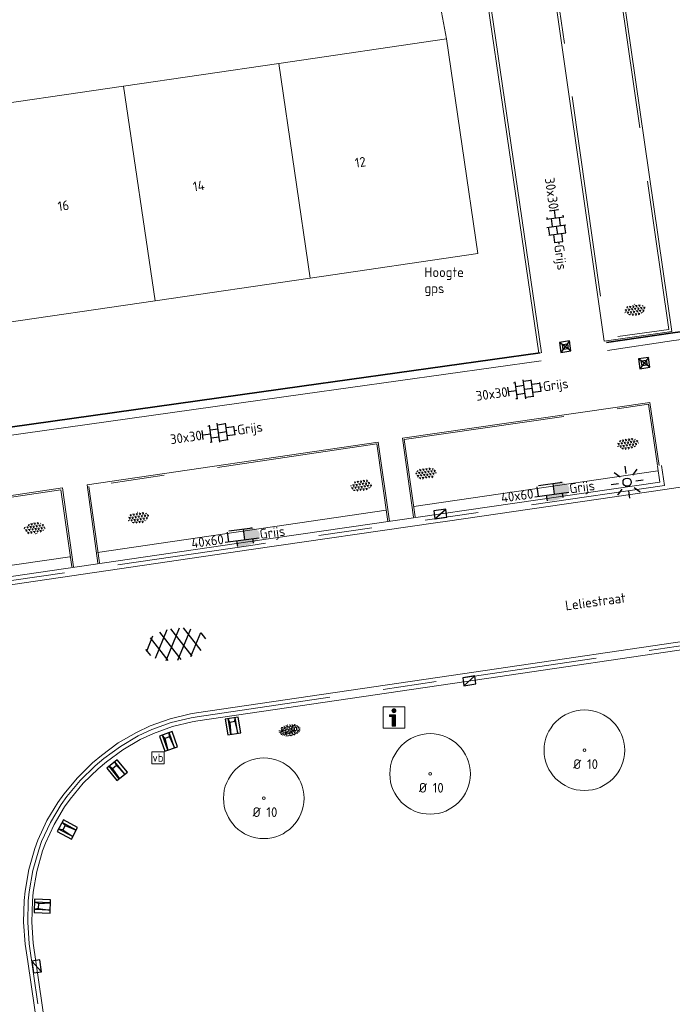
# Model space of a CAD drawing. Header units: metres. Extents: x 102746 to 103541, y 468531 to 469408.
# Tile 32 of 87: x 103218 to 103243, y 468789 to 468826. Entities that reach past the tile are written whole.
import ezdxf
from ezdxf.enums import TextEntityAlignment as Align

# ---------------------------------------------------------------- set-up
doc = ezdxf.new("R2010")
doc.units = ezdxf.units.M
for name, pattern in [('VH-GAZONBAND_100X200', [9.5, 7.5, -2]), ('VH-OPSLUITBAND_60X200', [12, 6, -2, 2, -2]), ('VH-TROTTOIRBAND_130-150', [15, 5, -2, 2, -2, 2, -2])]:
    doc.linetypes.add(name, pattern=pattern)
doc.layers.get('0').update_dxf_attribs({"lineweight": 25})
for name, color, linetype, lineweight in [('B-RO-GR-BOOM-G', 90, 'Continuous', 13), ('B-RO-GR-BOOM_BOOM_10 CM-S', 90, 'Continuous', 25), ('B-RO-GR-GRAS-S', 60, 'Continuous', 25), ('B-RO-GR-SIERPLANTSOEN-S', 90, 'Continuous', 25), ('B-RO-IE-MEUBILAIR_WEGMEUBILAIR-S', 7, 'Continuous', 25), ('B-RO-IE-MEUBILAIR_WEGMEUBILAIR_LICHTMAST-S', 7, 'Continuous', 25), ('B-RO-OG-BGT-G', 253, 'Continuous', 13), ('B-RO-RI-HWA_GOOT-G', 150, 'Continuous', 18), ('B-RO-RI-HWA_KOLK-S', 150, 'Continuous', 25), ('B-RO-VH-KANTOPSLUITING_ACHTERKANTBAND-G', 253, 'Continuous', 18), ('B-RO-VH-KANTOPSLUITING_GAZONBAND_100X200-G', 90, 'VH-GAZONBAND_100X200', 18), ('B-RO-VH-KANTOPSLUITING_OPSLUITBAND_60X200-G', 150, 'VH-OPSLUITBAND_60X200', 18), ('B-RO-VH-KANTOPSLUITING_TROTTOIRBAND_130 150-G', 84, 'VH-TROTTOIRBAND_130-150', 18), ('B-RO-VH-VERHARDING-G', 252, 'Continuous', 18), ('B-RO-VH-VERHARDING_ASFALT-S', 253, 'Continuous', 25), ('B-RO-VH-VERHARDING_TEGEL_BETON-S', 252, 'Continuous', 25), ('X-XX-AL-T18', 7, 'Continuous', 18)]:
    doc.layers.add(name, color=color, linetype=linetype, lineweight=lineweight)
doc.layers.add('R-RO-VH-VERHARDING_TEGEL_BETON_NOKKEN-G', color=7, linetype='Continuous', lineweight=35, true_color=0x30c200)
doc.styles.add('NLCS-ISO', font='txt')
doc.styles.add('NLCS-ISO-M200-T18', font='txt', dxfattribs={"height": 0.36})

# ---------------------------------------------------------------- blocks, each defined once
blk = doc.blocks.new('SIE-WEG_VERKEERSBORD-SO')
at = {"color": 0, "linetype": 'ByBlock', "lineweight": 18}
blk.add_lwpolyline([(-1.125, -1.125), (1.125, -1.125), (1.125, 1.125), (-1.125, 1.125)], close=True, dxfattribs=at)
at = {"color": 0, "linetype": 'ByBlock', "lineweight": 18, "style": 'NLCS-ISO'}
blk.add_text('vb', height=1.5, dxfattribs=at).set_placement((0, 0), align=Align.MIDDLE_CENTER)
blk = doc.blocks.new('SIE-WEG_VERKEERSBORD_INFORMATIE-SO')
at = {"linetype": 'ByBlock', "lineweight": 18}
h = blk.add_hatch(color=0, dxfattribs=at)
h.dxf.hatch_style = 1
h.paths.add_polyline_path([(0.31640625, 0.4893749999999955), (-0.8226562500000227, 0.4893749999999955), (-0.8226562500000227, 0.1940624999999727), (-0.31640625, 0.1940624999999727), (-0.31640625, -1.620000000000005), (0.31640625, -1.620000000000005)])
h = blk.add_hatch(color=0, dxfattribs=at)
h.dxf.hatch_style = 1
edge = h.paths.add_edge_path()
edge.add_arc((0, 1.246607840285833), 0.3733921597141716, 0, 360)
at = {"color": 0, "linetype": 'ByBlock', "lineweight": 18}
for points in [[(-2, -2), (2, -2), (2, 2), (-2, 2)], [(0.31640625, 0.4893749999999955), (-0.8226562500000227, 0.4893749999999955), (-0.8226562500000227, 0.1940624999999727), (-0.31640625, 0.1940624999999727), (-0.31640625, -1.620000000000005), (0.31640625, -1.620000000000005)]]:
    blk.add_lwpolyline(points, close=True, dxfattribs=at)
blk.add_circle((0, 1.246607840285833), 0.3733921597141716, dxfattribs=at)
blk = doc.blocks.new('SGR-BOOM 10')
at = {"layer": 'B-RO-GR-BOOM-G'}
for radius in [1.5, 0.05]:
    blk.add_circle((0.0006134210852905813, -0.0002409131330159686), radius, dxfattribs=at)
at = {"layer": 'X-XX-AL-T18', "insert": (-0.4167809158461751, -0.3367894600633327), "char_height": 0.36, "attachment_point": 1, "style": 'NLCS-ISO-M200-T18'}
blk.add_mtext_dynamic_manual_height_columns('%%C 10', width=1.833884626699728, gutter_width=1.8, heights=[0], dxfattribs=at)
blk = doc.blocks.new('SIE-WEG_PARKEERMAATREGEL_SCHAMPBLOK_650X500X400')
for p, q in [((-0.09626490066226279, 0.1489996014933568), (-0.1349999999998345, -0.3000003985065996)), ((-0.134956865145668, -0.2995003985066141), (-0.134956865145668, 0.2995003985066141)), ((-0.09626490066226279, 0.1489996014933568), (-0.134956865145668, 0.2995003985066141)), ((0.0930000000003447, 0.1489996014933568), (-0.09626490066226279, 0.1489996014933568)), ((0.0930000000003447, 0.1489996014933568), (0.1339999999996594, 0.2995003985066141)), ((0.0930000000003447, 0.1489996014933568), (0.1339999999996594, -0.2990003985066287)), ((0.1339999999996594, -0.2990003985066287), (0.1339999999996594, 0.2995003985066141))]:
    blk.add_line(p, q)
at = {"flags": 128}
blk.add_lwpolyline([(0.2470005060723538, -0.2995003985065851), (0.2470005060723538, 0.2995003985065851), (-0.2467879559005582, 0.2995003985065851), (-0.2470005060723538, -0.2995003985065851)], close=True, dxfattribs=at)
blk = doc.blocks.new('B-SIE-WEG_LICHTMAST_SPOT-SO')
for p, q in [((-2.121320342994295, 2.121320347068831), (-1.148881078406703, 1.148881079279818)), ((-8.731149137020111e-10, 1.624763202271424), (-2.91038304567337e-10, 3.000000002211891)), ((1.148881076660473, 1.148881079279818), (2.121320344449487, 2.121320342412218)), ((-3.000000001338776, 4.656612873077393e-09), (-1.624763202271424, 2.328306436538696e-09)), ((-2.121320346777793, -2.121320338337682), (-1.148881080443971, -1.148881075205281)), ((-3.783497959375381e-09, -2.999999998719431), (-2.91038304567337e-09, -1.624763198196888)), ((1.148881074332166, -1.148881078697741), (2.12132034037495, -2.121320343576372)), ((1.624763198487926, -1.746229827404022e-09), (2.99999999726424, -1.164153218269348e-09))]:
    blk.add_line(p, q)
blk.add_circle((0, 0), 0.7698654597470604)
at = {"style": 'NLCS-ISO'}
blk.add_attdef('TYPE', text='', height=1.8, dxfattribs=at).set_placement((-2.91038304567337e-10, 3.000000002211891), align=Align.BOTTOM_CENTER)
blk = doc.blocks.new('B-SRI-KOLK_TROTTOIR-SO')
blk.add_line((-1.124999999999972, 0), (1.124999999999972, 1.499999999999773))
at = {"flags": 128}
blk.add_lwpolyline([(-1.124999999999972, 0), (1.124999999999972, 0), (1.124999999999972, 1.499999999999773), (-1.124999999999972, 1.499999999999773)], close=True, dxfattribs=at)
blk = doc.blocks.new('SVH-ASFALT-SO')
at = {"ltscale": 0.1}
for p, q in [((-1.90966580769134, 0.6923617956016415), (0.9476199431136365, 5.64132588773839)), ((0, 0), (3.267551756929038, 5.659565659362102)), ((4.867727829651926, 0.1220502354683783), (1.647185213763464, 5.700193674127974)), ((6.701218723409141, 0.946350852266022), (4.043291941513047, 5.550015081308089)), ((-3.363759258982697, 2.173798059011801), (-1.827884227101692, 4.834011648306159)), ((0.3610377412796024, -0.07213355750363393), (-2.305319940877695, 4.546133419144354)), ((2.754090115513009, -0.2170218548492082), (-0.4687746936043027, 5.365143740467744)), ((2.175571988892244, -0.2317987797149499), (5.321577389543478, 5.217242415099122)), ((4.656575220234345, 0.06542487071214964), (7.070171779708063, 4.245896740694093)), ((7.827971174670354, 2.994758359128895), (7.146137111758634, 4.175729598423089)), ((-2.71961448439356, 1.263712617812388), (-3.454265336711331, 2.536165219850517))]:
    blk.add_line(p, q, dxfattribs=at)
at = {"style": 'NLCS-ISO'}
blk.add_attdef('KLEUR', text='', height=1.8, dxfattribs=at).set_placement((9.485913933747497, 2.74105960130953), align=Align.MIDDLE_LEFT)
at = {"style": 'NLCS-ISO', "flags": 1}
blk.add_attdef('FUNCTIE', text='', height=1.8, dxfattribs=at).set_placement((0.1159930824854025, -3.584775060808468), align=Align.MIDDLE_CENTER)
blk = doc.blocks.new('SVH-TEGEL_300X300_DUN_HALFST_KL-SO')
for p, q in [((-3.08021532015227, 0.7500000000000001), (-2.999999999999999, 0.7500000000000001)), ((-2.999999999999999, -0.8349495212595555), (-2.999999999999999, 0.834949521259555)), ((-2.999999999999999, 0), (-1.499999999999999, 0)), ((-1.83708385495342, 1.5), (-1.499999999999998, 1.5)), ((-1.499999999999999, -1.600165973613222), (-1.499999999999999, 1.600165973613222)), ((-1.499999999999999, 0.7500000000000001), (1.110223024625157e-15, 0.7500000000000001)), ((1.110223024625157e-15, -1.78372119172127), (1.110223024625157e-15, 1.78372119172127)), ((2.220446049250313e-15, 1.5), (1.500000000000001, 1.5)), ((0, 0), (1.500000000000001, 0)), ((1.500000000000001, -1.600165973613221), (1.500000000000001, 1.600165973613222)), ((1.500000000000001, 0.7500000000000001), (3, 0.7500000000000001)), ((3, -0.8349495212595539), (3, 0.8349495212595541)), ((3, 0), (3.39489953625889, 0)), ((-3.08021532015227, -0.7500000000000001), (-3, -0.7500000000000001)), ((-1.837083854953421, -1.5), (-1.499999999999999, -1.5)), ((-1.5, -0.7500000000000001), (0, -0.7500000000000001)), ((1.110223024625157e-15, -1.5), (1.500000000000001, -1.5)), ((1.499999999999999, -0.7500000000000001), (3, -0.7500000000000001))]:
    blk.add_line(p, q)
at = {"style": 'NLCS-ISO'}
blk.add_attdef('FORMAAT', text='', height=1.8, dxfattribs=at).set_placement((-3.18021532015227, -2.887924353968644e-16), align=Align.MIDDLE_RIGHT)
blk.add_attdef('KLEUR', text='', height=1.8, dxfattribs=at).set_placement((3.49489953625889, -6.891423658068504e-16), align=Align.MIDDLE_LEFT)
at = {"style": 'NLCS-ISO', "flags": 1}
blk.add_attdef('FUNCTIE', text='', height=1.8, dxfattribs=at).set_placement((0.1159930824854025, -3.584775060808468), align=Align.MIDDLE_CENTER)
blk = doc.blocks.new('SVH-TEGEL_400X600_DIK_LINT_KL-SO')
h = blk.add_hatch(color=254)
h.dxf.hatch_style = 1
edge = h.paths.add_edge_path()
edge.add_ellipse((0, 0), major_axis=(3.39489953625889, -8.897975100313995e-16), ratio=0.5332665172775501, start_angle=339.3336797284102, end_angle=408.7475591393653)
edge.add_line((2.238521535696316, 1.361069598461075), (0.4494869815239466, 1.361069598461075))
edge.add_line((0.4494869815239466, 1.361069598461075), (0.4494869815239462, -0.6389304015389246))
edge.add_line((0.4494869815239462, -0.6389304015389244), (3.17644335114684, -0.6389304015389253))
edge = h.paths.add_edge_path()
edge.add_line((1.949486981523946, -0.6389304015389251), (0.4494869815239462, -0.6389304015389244))
edge.add_line((0.4494869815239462, -0.6389304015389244), (-1.050513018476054, -0.6389304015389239))
edge.add_line((-1.050513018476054, -0.6389304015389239), (-1.050513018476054, -1.721531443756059))
edge.add_ellipse((0, 0), major_axis=(3.39489953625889, -8.897975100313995e-16), ratio=0.5332665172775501, start_angle=251.9745977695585, end_angle=305.0464236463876)
edge.add_line((1.949486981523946, -1.482139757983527), (1.949486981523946, -0.6389304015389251))
edge = h.paths.add_edge_path()
edge.add_ellipse((0, 0), major_axis=(3.39489953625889, -8.897975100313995e-16), ratio=0.5332665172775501, start_angle=305.0464236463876, end_angle=339.3336797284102)
edge.add_line((3.17644335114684, -0.6389304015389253), (1.949486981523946, -0.638930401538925))
edge.add_line((1.949486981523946, -0.638930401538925), (1.949486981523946, -1.482139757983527))
for p, q in [((-2.550513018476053, 1.163228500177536), (-2.550513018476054, -0.638930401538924)), ((-2.236815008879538, 1.361069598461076), (2.238521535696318, 1.361069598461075)), ((0.4494869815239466, 1.361069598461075), (0.4494869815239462, -0.6389304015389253)), ((1.949486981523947, 1.482139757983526), (1.949486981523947, 1.361069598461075)), ((-3.17644335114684, -0.6389304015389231), (3.17644335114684, -0.6389304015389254)), ((-1.050513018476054, -0.6389304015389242), (-1.050513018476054, -1.721531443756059)), ((1.949486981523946, -0.6389304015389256), (1.949486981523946, -1.482139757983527))]:
    blk.add_line(p, q)
at = {"style": 'NLCS-ISO'}
blk.add_attdef('FORMAAT', text='', height=1.8, dxfattribs=at).set_placement((-3.39489953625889, 1.111505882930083e-15), align=Align.MIDDLE_RIGHT)
blk.add_attdef('KLEUR', text='', height=1.8, dxfattribs=at).set_placement((3.39489953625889, -8.897975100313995e-16), align=Align.MIDDLE_LEFT)
at = {"style": 'NLCS-ISO', "flags": 1}
blk.add_attdef('FUNCTIE', text='', height=1.8, dxfattribs=at).set_placement((0.1159930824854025, -3.584775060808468), align=Align.MIDDLE_CENTER)
blk = doc.blocks.new('SGR-SIERPLANTSOEN-SO')
at = {"ltscale": 0.1}
h = blk.add_hatch(dxfattribs=at)
h.set_pattern_fill('GR-SIERPLANTSOEN', color=256, scale=0.1, style=0, pattern_type=2)
h.set_pattern_definition([(30, (-2.066961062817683, -1.090504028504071), (0.2886752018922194, 0.4999998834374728), [0.2, -0.8]), (90, (-1.980358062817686, -1.140504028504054), (-0.288675, 0.5), [0.2, -0.8]), (150, (-1.893755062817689, -1.090504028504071), (-0.5773502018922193, 1.165625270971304e-07), [0.2, -0.8])])
edge = h.paths.add_edge_path()
edge.add_ellipse((0, 0), major_axis=(1.980358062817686, 0), ratio=0.5254120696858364, start_angle=0, end_angle=360, ccw=False)
at = {"ltscale": 0.1, "style": 'NLCS-ISO'}
blk.add_attdef('TYPE', text='', height=0.5, dxfattribs=at).set_placement((3.470943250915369, -0.01606055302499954), align=Align.MIDDLE_CENTER)
blk = doc.blocks.new('SGR-GRAS_01-SO')
at = {"ltscale": 0.1}
for p, q in [((-1.963883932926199, -0.07009183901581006), (-1.976907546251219, 0.003768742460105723)), ((-1.929988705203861, 0.1884380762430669), (-1.925125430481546, 0.244025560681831)), ((-1.893339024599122, 0.2367171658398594), (-1.921057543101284, 0.2527204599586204)), ((-1.667776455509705, 0.02335000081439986), (-1.595332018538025, 0.04276142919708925)), ((-1.595790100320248, 0.240727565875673), (-1.64882310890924, 0.2937605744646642)), ((-1.530182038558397, 0.3157235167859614), (-1.59513394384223, 0.3532235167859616)), ((-1.448094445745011, 0.6444293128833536), (-1.520538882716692, 0.6638407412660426)), ((-1.516706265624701, 0.1869036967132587), (-1.441706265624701, 0.1869036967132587)), ((-1.468505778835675, 0.5757413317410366), (-1.481529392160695, 0.6496019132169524)), ((-1.358436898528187, 0.2062951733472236), (-1.430881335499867, 0.2257066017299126)), ((-1.426759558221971, 0.4761588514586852), (-1.354315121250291, 0.4955702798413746)), ((-1.420534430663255, 0.1307330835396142), (-1.355582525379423, 0.1682330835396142)), ((-1.36865807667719, 0.009476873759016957), (-1.38168169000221, 0.08333745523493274)), ((-1.375079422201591, 0.1056770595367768), (-1.3220464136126, 0.1587100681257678)), ((-1.334450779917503, 0.1112397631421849), (-1.327914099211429, 0.1859543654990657)), ((-1.301832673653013, 0.7612362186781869), (-1.32375157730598, 0.7738911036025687)), ((-1.2843362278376, 0.6840517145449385), (-1.277799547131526, 0.7587663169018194)), ((-1.1670250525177, 0.394729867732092), (-1.231976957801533, 0.4322298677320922)), ((-1.171526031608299, 0.2407275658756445), (-1.22455904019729, 0.2937605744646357)), ((-1.153848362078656, 0.6473139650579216), (-1.206881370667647, 0.7003469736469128)), ((-1.112369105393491, 0.1721709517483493), (-1.039924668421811, 0.1915823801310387)), ((-1.032217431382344, 0.02822351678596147), (-1.097169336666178, 0.06572351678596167)), ((-0.9386756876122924, 0.8402425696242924), (-1.003627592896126, 0.8777425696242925)), ((-0.9684930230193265, 0.5122634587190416), (-0.9154600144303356, 0.5652964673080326)), ((-0.8926870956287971, 0.4956083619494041), (-0.9651315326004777, 0.5150197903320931)), ((-0.9417062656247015, 0.1869036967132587), (-0.8667062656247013, 0.1869036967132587)), ((-0.9225698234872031, 0.4182330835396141), (-0.8576179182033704, 0.4557330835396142)), ((-0.8917062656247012, 0.8119036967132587), (-0.8167062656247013, 0.8119036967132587)), ((-0.8732799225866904, 0.6553100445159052), (-0.8863035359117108, 0.7291706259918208)), ((-0.8030295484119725, 0.05747422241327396), (-0.8754739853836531, 0.07688565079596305)), ((-0.8713522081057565, 0.6249798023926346), (-0.7989077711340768, 0.644391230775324)), ((-0.8038680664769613, 0.4737362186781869), (-0.8688199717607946, 0.5112362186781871)), ((-0.7472619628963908, 0.2407275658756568), (-0.800294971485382, 0.293760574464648)), ((-0.7734322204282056, 0.0890455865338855), (-0.786455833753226, 0.1629061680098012)), ((-0.7295842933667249, 0.6473139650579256), (-0.7826173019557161, 0.7003469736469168)), ((-0.738912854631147, 0.03404145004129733), (-0.7323761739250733, 0.1087560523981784)), ((-0.6690604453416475, 0.107229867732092), (-0.734012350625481, 0.1447298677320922)), ((-0.6887983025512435, 0.606853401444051), (-0.6822616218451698, 0.6815680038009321)), ((-0.5755187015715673, 0.9192489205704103), (-0.6404706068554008, 0.9567489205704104)), ((-0.5619066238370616, 0.9188498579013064), (-0.5088736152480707, 0.9718828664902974)), ((-0.5569617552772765, 0.3209919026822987), (-0.4845173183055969, 0.3404033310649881)), ((-0.4407110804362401, 0.5527425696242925), (-0.5056629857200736, 0.5902425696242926)), ((-0.4269372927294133, 0.7849215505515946), (-0.4993817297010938, 0.8043329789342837)), ((-0.4246052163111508, 0.7057330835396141), (-0.3596533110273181, 0.743233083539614)), ((-0.3372797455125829, 0.3467874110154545), (-0.4097241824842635, 0.3661988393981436)), ((-0.3229978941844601, 0.2407275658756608), (-0.3760309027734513, 0.293760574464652)), ((-0.305903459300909, 0.186236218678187), (-0.3708553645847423, 0.2237362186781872)), ((-0.3667062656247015, 0.1869036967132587), (-0.2917062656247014, 0.1869036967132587)), ((-0.305320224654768, 0.6473139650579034), (-0.3583532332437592, 0.7003469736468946)), ((-0.3167062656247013, 0.8119036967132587), (-0.2417062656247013, 0.8119036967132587)), ((-0.3159448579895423, 0.773800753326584), (-0.2435004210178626, 0.7932121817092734)), ((-0.278054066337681, 0.7348787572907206), (-0.2910776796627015, 0.8087393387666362)), ((-0.2123617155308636, 0.998255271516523), (-0.2688534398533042, 1.03087078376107)), ((-0.2425713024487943, 0.01700400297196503), (-0.1701268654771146, 0.03641543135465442)), ((-0.1782063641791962, 0.1686142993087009), (-0.1912299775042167, 0.2424748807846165)), ((-0.1433749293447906, -0.04315686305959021), (-0.1368382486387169, 0.03155773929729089)), ((-0.07755409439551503, 0.6317489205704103), (-0.1425059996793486, 0.6692489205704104)), ((-0.09326037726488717, 0.5296550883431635), (-0.08672369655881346, 0.6043696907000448)), ((-0.08460954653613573, 0.1587100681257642), (-0.03157653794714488, 0.2117430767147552)), ((-0.06880394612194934, 0.1894672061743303), (-0.003852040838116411, 0.2269672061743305)), ((0.05725352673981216, 0.2652425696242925), (-0.007698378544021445, 0.3027425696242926)), ((-0.001554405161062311, 0.4698128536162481), (0.07089003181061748, 0.4892242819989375)), ((0.1012661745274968, 0.2407275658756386), (0.04823316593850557, 0.2937605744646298)), ((0.128470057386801, 0.6361005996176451), (0.05602562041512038, 0.6555120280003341)), ((0.1189438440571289, 0.6473139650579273), (0.06591083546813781, 0.7003469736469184)), ((0.07335939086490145, 0.9932330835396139), (0.1383112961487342, 1.030733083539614)), ((0.2181276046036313, 0.1979664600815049), (0.1456831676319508, 0.217377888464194)), ((0.2082937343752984, 0.1869036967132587), (0.2832937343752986, 0.1869036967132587)), ((0.2856028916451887, 0.7107552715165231), (0.2206509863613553, 0.7482552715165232)), ((0.2394624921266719, 0.9226217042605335), (0.3119069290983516, 0.9420331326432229)), ((0.2582937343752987, 0.8119036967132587), (0.3332937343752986, 0.8119036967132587)), ((0.3171717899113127, 0.8144474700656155), (0.3041481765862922, 0.888308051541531)), ((0.3128360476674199, 0.1658249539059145), (0.3852804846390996, 0.1852363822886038)), ((0.3219768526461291, 0.565296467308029), (0.37500986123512, 0.61832947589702)), ((0.4204105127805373, 0.3442489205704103), (0.3554586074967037, 0.3817489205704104)), ((0.4170194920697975, 0.2481830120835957), (0.403995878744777, 0.3220435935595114)), ((0.4291606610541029, 0.4769672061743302), (0.4941125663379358, 0.5144672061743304)), ((0.5255302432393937, 0.2407275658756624), (0.4724972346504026, 0.2937605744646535)), ((0.5432079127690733, 0.6473139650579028), (0.4901749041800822, 0.700346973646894)), ((0.5552181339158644, -0.02225743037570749), (0.4902662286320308, 0.01524256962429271)), ((0.5022775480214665, 0.4524567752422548), (0.5088142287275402, 0.5271713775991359)), ((0.5942198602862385, 0.9254137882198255), (0.521775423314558, 0.9448252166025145)), ((0.5538529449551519, 0.6186338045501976), (0.6262973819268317, 0.638045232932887)), ((0.6487598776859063, 0.7897616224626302), (0.5838079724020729, 0.8272616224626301)), ((0.6838774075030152, 0.4872796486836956), (0.6114329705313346, 0.5066910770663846)), ((0.7735349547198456, 0.04914550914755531), (0.701090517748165, 0.06855693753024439)), ((0.7835674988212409, 0.4232552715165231), (0.7186155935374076, 0.4607552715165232)), ((0.7832937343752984, 0.1869036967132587), (0.8582937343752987, 0.1869036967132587)), ((0.8332937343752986, 0.8119036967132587), (0.9082937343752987, 0.8119036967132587)), ((0.9183751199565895, 0.05674892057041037), (0.853423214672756, 0.09424892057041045)), ((0.8682433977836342, 0.3146459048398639), (0.9406878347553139, 0.3340573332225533)), ((0.9497943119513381, 0.240727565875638), (0.896761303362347, 0.2937605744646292)), ((0.9123976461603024, 0.8940161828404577), (0.9069385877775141, 0.9249760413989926)), ((0.9674719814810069, 0.6473139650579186), (0.9144389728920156, 0.7003469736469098)), ((0.9271252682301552, 0.7644672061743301), (0.992077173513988, 0.8019672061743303)), ((1.011916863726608, 0.8687679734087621), (0.946964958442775, 0.9062679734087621)), ((1.012245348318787, 0.3277517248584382), (0.9992217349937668, 0.4016123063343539)), ((1.149627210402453, 0.7765928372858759), (1.077182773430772, 0.796004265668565)), ((1.146724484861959, 0.5022616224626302), (1.081772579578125, 0.5397616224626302)), ((1.097815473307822, 0.3752584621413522), (1.104352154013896, 0.4499730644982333)), ((1.109260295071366, 0.767454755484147), (1.181704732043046, 0.7868661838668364)), ((1.239284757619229, 0.338458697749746), (1.166840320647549, 0.357870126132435)), ((1.18263385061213, 0.01065800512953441), (1.255078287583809, 0.0300694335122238)), ((1.205860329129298, 0.2117430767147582), (1.258893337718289, 0.2647760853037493)), ((1.281532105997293, 0.1357552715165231), (1.21658020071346, 0.1732552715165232)), ((1.282926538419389, 0.2482013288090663), (1.347878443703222, 0.2857013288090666)), ((1.374058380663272, 0.2407275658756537), (1.32102537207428, 0.2937605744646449)), ((1.391736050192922, 0.6473139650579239), (1.338703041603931, 0.7003469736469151)), ((1.358293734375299, 0.1869036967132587), (1.433293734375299, 0.1869036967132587)), ((1.423650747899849, 0.4634668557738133), (1.496095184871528, 0.4828782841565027)), ((1.509881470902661, 0.5812679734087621), (1.444929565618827, 0.6187679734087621)), ((1.644689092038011, 0.2147616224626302), (1.579737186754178, 0.2522616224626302)), ((1.607471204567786, 0.4073204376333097), (1.594447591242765, 0.4811810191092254)), ((1.693353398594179, 0.2980601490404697), (1.699890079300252, 0.3727747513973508)), ((1.794692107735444, 0.1896377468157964), (1.722247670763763, 0.2090491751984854)), ((1.738041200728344, 0.1594789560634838), (1.810485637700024, 0.1788903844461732)), ((1.798322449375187, 0.240727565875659), (1.745289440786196, 0.2937605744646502)), ((1.933293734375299, 0.1869036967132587), (1.948146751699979, 0.1869036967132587)), ((-1.918499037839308, -0.1567669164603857), (-1.853547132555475, -0.1192669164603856)), ((-1.824186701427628, -0.08301801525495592), (-1.896631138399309, -0.06360658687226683)), ((-1.758531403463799, -0.1297891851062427), (-1.823483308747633, -0.0922891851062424)), ((-1.781665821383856, -0.300909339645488), (-1.728632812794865, -0.247876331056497)), ((-1.623723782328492, -0.4962955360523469), (-1.688675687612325, -0.4587955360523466)), ((-1.631145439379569, -0.572445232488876), (-1.68417844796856, -0.5194122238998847)), ((-1.613467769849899, -0.1658588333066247), (-1.666500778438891, -0.1128258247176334)), ((-1.566706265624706, -0.4380963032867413), (-1.491706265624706, -0.4380963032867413)), ((-1.535305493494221, -0.6572178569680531), (-1.497745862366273, -0.6355327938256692)), ((-1.395374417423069, -0.05078283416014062), (-1.460326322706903, -0.01328283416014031)), ((-1.384565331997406, -0.4615721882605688), (-1.378028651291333, -0.3868575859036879)), ((-1.353386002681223, -0.2806378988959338), (-1.280941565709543, -0.2612264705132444)), ((-1.268779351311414, -0.2318389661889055), (-1.341223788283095, -0.2124275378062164)), ((-1.260566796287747, -0.4172891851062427), (-1.32551870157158, -0.3797891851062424)), ((-1.268810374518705, -0.5567875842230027), (-1.281833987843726, -0.4829270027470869)), ((-1.206881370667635, -0.5724452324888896), (-1.259914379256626, -0.5194122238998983)), ((-1.179121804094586, -0.6699731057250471), (-1.251566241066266, -0.650561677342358)), ((-1.189203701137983, -0.1658588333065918), (-1.242236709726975, -0.1128258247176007)), ((-1.125759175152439, -0.7837955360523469), (-1.190711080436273, -0.7462955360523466)), ((-1.064733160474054, -0.3855327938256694), (-0.9997812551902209, -0.3480327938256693)), ((-1.038995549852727, -0.5846257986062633), (-0.9665511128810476, -0.5652143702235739)), ((-0.991706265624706, -0.4380963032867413), (-0.9167062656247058, -0.4380963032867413)), ((-0.8974098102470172, -0.3382828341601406), (-0.9623617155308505, -0.3007828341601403)), ((-0.8977823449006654, -0.6544627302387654), (-0.8447493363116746, -0.6014297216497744)), ((-0.8361067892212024, -0.9432198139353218), (-0.8533279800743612, -0.9259986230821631)), ((-0.7826173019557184, -0.5724452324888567), (-0.8356503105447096, -0.5194122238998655)), ((-0.7626021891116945, -0.7047891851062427), (-0.8275540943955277, -0.6672891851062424)), ((-0.7649396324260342, -0.1658588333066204), (-0.8179726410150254, -0.1128258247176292)), ((-0.7979786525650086, -0.1318169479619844), (-0.7255342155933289, -0.112405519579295)), ((-0.7890274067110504, -0.5387705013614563), (-0.7824907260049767, -0.4640558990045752)), ((-0.7133720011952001, -0.3806599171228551), (-0.7858164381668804, -0.361248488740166)), ((-0.7246050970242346, -0.8886136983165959), (-0.6521606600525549, -0.8692022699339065)), ((-0.7089318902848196, -0.9017986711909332), (-0.6439799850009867, -0.864298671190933)), ((-0.6237144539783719, -0.8187940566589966), (-0.6961588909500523, -0.7993826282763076)), ((-0.6735845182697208, -0.4772188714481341), (-0.6866081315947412, -0.4033582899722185)), ((-0.534252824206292, -0.2592764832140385), (-0.5992047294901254, -0.2217764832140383)), ((-0.5823747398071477, -0.9944952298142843), (-0.5867604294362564, -0.9696227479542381)), ((-0.5667685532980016, -0.09803279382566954), (-0.5018166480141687, -0.0605327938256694)), ((-0.4911959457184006, -0.2478763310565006), (-0.4381629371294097, -0.1948433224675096)), ((-0.483588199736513, -0.4358048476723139), (-0.4111437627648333, -0.4163934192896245)), ((-0.3994452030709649, -0.6257828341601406), (-0.4643971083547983, -0.5882828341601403)), ((-0.3760309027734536, -0.9790316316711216), (-0.4290639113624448, -0.9259986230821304)), ((-0.416706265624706, -0.4380963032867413), (-0.3417062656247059, -0.4380963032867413)), ((-0.3583532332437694, -0.5724452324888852), (-0.4113862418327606, -0.519412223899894)), ((-0.3406755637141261, -0.1658588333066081), (-0.3937085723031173, -0.1128258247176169)), ((-0.2646375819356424, -0.9922891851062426), (-0.3295894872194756, -0.9547891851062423)), ((-0.2476221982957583, -0.09134672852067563), (-0.3200666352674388, -0.07193530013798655)), ((-0.1710958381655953, -0.180270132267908), (-0.2360477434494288, -0.1427701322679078)), ((-0.1579646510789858, -0.5294808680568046), (-0.2304090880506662, -0.5100694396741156)), ((-0.2109672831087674, -0.6142986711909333), (-0.1460153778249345, -0.5767986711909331)), ((-0.193489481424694, -0.6159688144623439), (-0.1869528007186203, -0.5412542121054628)), ((-0.1691977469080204, -0.7397927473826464), (-0.09675330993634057, -0.720381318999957)), ((-0.06830710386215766, -0.9676150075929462), (-0.1407515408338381, -0.9482035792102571)), ((-0.03628821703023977, -0.5467764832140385), (-0.1012401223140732, -0.5092764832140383)), ((-0.07835866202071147, -0.3976501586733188), (-0.09138227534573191, -0.3237895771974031)), ((-0.01389886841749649, -1.008016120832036), (0.03913414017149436, -0.9549831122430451)), ((0.04823316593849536, -0.9790316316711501), (-0.004799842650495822, -0.925998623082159)), ((0.02148904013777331, -0.9639146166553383), (0.008465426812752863, -0.8900540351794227)), ((0.0659108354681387, -0.5724452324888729), (0.01287782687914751, -0.5194122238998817)), ((0.08358850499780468, -0.1658588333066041), (0.0305554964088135, -0.1128258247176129)), ((0.09851940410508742, -0.9132828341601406), (0.03356749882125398, -0.8757828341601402)), ((0.07181915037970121, -0.2869838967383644), (0.1442635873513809, -0.2675724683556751)), ((0.1920611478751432, -0.101263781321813), (0.1271092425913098, -0.06376378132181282)), ((0.1582937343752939, -0.4380963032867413), (0.2332937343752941, -0.4380963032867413)), ((0.1721150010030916, -1.036566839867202), (0.217637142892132, -1.024369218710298)), ((0.307785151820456, -0.2401676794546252), (0.2353407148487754, -0.2207562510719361)), ((0.326868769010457, -0.467770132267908), (0.2619168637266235, -0.4302701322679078)), ((0.2869973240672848, -0.3267986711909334), (0.3519492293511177, -0.2892986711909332)), ((0.3974426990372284, -0.6783018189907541), (0.324998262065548, -0.6588903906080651)), ((0.3862096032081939, -0.590971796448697), (0.4586540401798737, -0.5715603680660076)), ((0.3926875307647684, -0.6014297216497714), (0.4457205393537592, -0.5483967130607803)), ((0.4616763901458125, -0.8342764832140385), (0.3967244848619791, -0.7967764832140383)), ((0.4020484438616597, -0.6931671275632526), (0.4085851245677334, -0.6184525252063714)), ((0.4724972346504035, -0.9790316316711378), (0.4194642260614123, -0.9259986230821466)), ((0.4901749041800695, -0.5724452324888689), (0.4371418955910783, -0.5194122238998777)), ((0.4521629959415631, -0.1203551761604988), (0.4586996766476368, -0.04564057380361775)), ((0.5078525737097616, -0.1658588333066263), (0.4548195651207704, -0.1128258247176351)), ((0.5168671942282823, -0.3180814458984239), (0.5038435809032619, -0.2442208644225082)), ((0.6167148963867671, -0.8843459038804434), (0.6036912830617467, -0.8104853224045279)), ((0.6900257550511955, -0.388763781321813), (0.6250738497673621, -0.3512637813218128)), ((0.6272265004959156, -0.138162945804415), (0.6996709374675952, -0.1187515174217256)), ((0.6427985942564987, -0.8430645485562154), (0.7077504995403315, -0.8055645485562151)), ((0.7006000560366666, -0.8949596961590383), (0.7730444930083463, -0.875548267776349)), ((0.7332937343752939, -0.4380963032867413), (0.8082937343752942, -0.4380963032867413)), ((0.8248333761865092, -0.755270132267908), (0.7598814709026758, -0.7177701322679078)), ((0.7849619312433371, -0.03929867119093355), (0.84991383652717, -0.001798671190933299)), ((0.8631925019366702, -0.3889886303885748), (0.7907480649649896, -0.3695772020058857)), ((0.7992739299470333, -0.1948433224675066), (0.852306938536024, -0.1418103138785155)), ((0.8560084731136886, -0.9382788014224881), (0.8437282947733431, -0.9259986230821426)), ((0.9144389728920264, -0.5724452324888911), (0.8614059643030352, -0.5194122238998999)), ((0.9321166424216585, -0.1658588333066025), (0.8790836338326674, -0.1128258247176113)), ((0.9528500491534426, -0.8271227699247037), (0.8804056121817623, -0.8077113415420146)), ((0.9416169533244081, -0.4421508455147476), (1.014061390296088, -0.4227394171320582)), ((1.053182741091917, -0.3097574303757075), (0.988230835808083, -0.2722574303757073)), ((0.9975863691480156, -0.7703654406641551), (1.004123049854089, -0.695650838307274)), ((1.047700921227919, -0.1975534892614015), (1.054237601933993, -0.1228388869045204)), ((1.112093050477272, -0.2385127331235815), (1.099069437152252, -0.1646521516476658)), ((1.187990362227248, -0.676263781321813), (1.123038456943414, -0.6387637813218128)), ((1.140763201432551, -0.5555645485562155), (1.205715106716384, -0.5180645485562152)), ((1.211940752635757, -0.804777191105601), (1.198917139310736, -0.7309166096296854)), ((1.256007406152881, -0.7461387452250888), (1.328451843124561, -0.7267273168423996)), ((1.32894230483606, -0.09967544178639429), (1.256497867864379, -0.0802640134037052)), ((1.338703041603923, -0.5724452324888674), (1.285670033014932, -0.5194122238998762)), ((1.356380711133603, -0.1658588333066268), (1.303347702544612, -0.1128258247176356)), ((1.308293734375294, -0.4380963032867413), (1.383293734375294, -0.4380963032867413)), ((1.418599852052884, -0.5378095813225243), (1.346155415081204, -0.5183981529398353)), ((1.416339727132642, -0.2307510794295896), (1.351387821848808, -0.1932510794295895)), ((1.551147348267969, -0.5972574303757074), (1.486195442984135, -0.5597574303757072)), ((1.497024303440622, -0.2933298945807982), (1.569468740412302, -0.2739184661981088)), ((1.638727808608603, -0.2680645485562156), (1.703679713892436, -0.2305645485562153)), ((1.643238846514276, -0.2747518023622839), (1.649775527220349, -0.2000372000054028)), ((1.684164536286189, -0.5473895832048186), (1.736190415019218, -0.4953637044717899)), ((1.70731890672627, -0.1589440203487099), (1.69429529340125, -0.08508343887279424)), ((1.71280390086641, -0.5222820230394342), (1.709934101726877, -0.5194122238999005)), ((1.779496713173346, -0.1517447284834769), (1.714544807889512, -0.1142447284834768)), ((1.780644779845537, -0.1658588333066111), (1.727611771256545, -0.1128258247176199)), ((1.884349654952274, -0.2484963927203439), (1.811905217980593, -0.2290849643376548))]:
    blk.add_line(p, q, dxfattribs=at)
at = {"ltscale": 0.1, "style": 'NLCS-ISO'}
blk.add_attdef('TYPE', text='', height=0.5, dxfattribs=at).set_placement((3.470943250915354, -0.01606055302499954), align=Align.MIDDLE_CENTER)
blk = doc.blocks.new('SIE-WEG_PAAL_KUNSTSTOF')
for p, q in [((-0.1875, 0.1875000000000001), (0.1875, -0.1875000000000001)), ((0.1875, 0.1875000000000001), (-0.1875, -0.1875000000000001))]:
    blk.add_line(p, q)
at = {"flags": 128}
for points in [[(-0.1875, -0.1875000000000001), (0.1875, -0.1875000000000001), (0.1875, 0.1875000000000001), (-0.1875, 0.1875000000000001)], [(-0.09374999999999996, 0.09375000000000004), (0.09421698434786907, 0.09375000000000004), (0.09421698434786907, -0.09421583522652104), (-0.09374999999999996, -0.09421583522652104)]]:
    blk.add_lwpolyline(points, close=True, dxfattribs=at)

msp = doc.modelspace()

# ---------------------------------------------------------------- linework, layer by layer
at = {"layer": 'B-RO-OG-BGT-G', "color": 252, "flags": 128}
msp.add_lwpolyline([(103190.712, 468828.923), (103192.166, 468818.845), (103198.198, 468819.728), (103197.84, 468822.17), (103203.976, 468823.069), (103204.334, 468820.627), (103210.162, 468821.481), (103215.995, 468822.335), (103222.125, 468823.233), (103227.905, 468824.079), (103234.142, 468824.993), (103232.736, 468832.553)], dxfattribs=at)
for points in [[(103234.142, 468824.993), (103227.905, 468824.079), (103229.076, 468816.085), (103235.313, 468816.999)], [(103227.905, 468824.079), (103222.125, 468823.233), (103223.296, 468815.239), (103229.076, 468816.085)], [(103215.995, 468822.335), (103217.166, 468814.341), (103223.296, 468815.239), (103222.125, 468823.233)]]:
    msp.add_lwpolyline(points, close=True, dxfattribs=at)
at = {"layer": 'B-RO-RI-HWA_GOOT-G', "flags": 128}
for points, elevation in [([(103153.6660913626, 468856.4985628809), (103161.40072846, 468803.6014636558), (103161.4686140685, 468803.2248772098), (103161.634134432, 468802.6705906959), (103162.3390552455, 468801.2100995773), (103162.9542203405, 468800.5228087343), (103163.444858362, 468800.0574703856), (103163.8283911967, 468799.7392748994), (103164.6228417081, 468799.1596016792), (103165.3122293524, 468798.732369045), (103166.1876680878, 468798.277444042), (103167.1226330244, 468797.8863661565), (103168.1700621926, 468797.7571118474), (103169.1692321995, 468797.7176788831), (103169.575058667, 468797.7248326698), (103170.590263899, 468797.8008068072), (103185.750108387, 468799.9894851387), (103189.7088567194, 468800.5629756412), (103212.5777454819, 468803.882827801), (103226.8791614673, 468805.9843375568), (103233.737727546, 468806.9754031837), (103234.183101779, 468807.039759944), (103242.2804624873, 468808.2098319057), (103243.9296795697, 468808.4643878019)], -3.90953792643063), ([(103220.9393123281, 468774.193832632), (103218.5587495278, 468790.638738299), (103218.4648380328, 468791.2874780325), (103218.4057154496, 468792.1003517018), (103218.4291473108, 468792.9151126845), (103218.4640824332, 468793.2618330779), (103218.6036600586, 468794.0648913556), (103218.8237318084, 468794.8495442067), (103218.9363565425, 468795.1639255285), (103219.2723818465, 468795.8859115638), (103219.6805484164, 468796.5670100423), (103219.8982694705, 468796.8745197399), (103220.4050988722, 468797.4857635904), (103220.9731992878, 468798.0413139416), (103221.3028516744, 468798.3158070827), (103221.9289807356, 468798.7772935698), (103222.604665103, 468799.1722286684), (103223.1194248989, 468799.4131158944), (103223.8555659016, 468799.6788592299), (103224.6123853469, 468799.8642409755), (103224.8389565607, 468799.9035763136), (103234.7449848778, 468801.3566986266), (103253.9794012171, 468804.1760135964)], -3.91962963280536)]:
    msp.add_lwpolyline(points, dxfattribs=dict(at, elevation=elevation))
at = {"layer": 'B-RO-VH-KANTOPSLUITING_ACHTERKANTBAND-G', "elevation": -3.90754124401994, "flags": 128}
msp.add_lwpolyline([(103235.503387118, 468845.350673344), (103237.9744862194, 468845.7434862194), (103242.537207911, 468814.091380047), (103240.0216816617, 468813.7393183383)], close=True, dxfattribs=at)
at = {"layer": 'B-RO-VH-KANTOPSLUITING_ACHTERKANTBAND-G', "linetype": 'Continuous'}
for points, elevation in [([(103234.444613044, 468835.487847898), (103237.684518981, 468813.306392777)], -3.85989324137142), ([(103232.924372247, 468807.188889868), (103232.509590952, 468810.127103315), (103241.713168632, 468811.458822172), (103242.063517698, 468809.111565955)], -3.96247613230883), ([(103232.024796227, 468807.037674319), (103231.607898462, 468809.982652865), (103220.767516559, 468808.383171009), (103221.169374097, 468805.4727974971)], -3.97085332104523), ([(103242.001629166, 468809.080789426), (103242.088249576, 468808.485172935), (103226.835901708, 468806.281202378), (103212.51012012, 468804.176112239), (103189.6658457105, 468800.8598763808)], -3.93135869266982), ([(103220.261313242, 468805.3392309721), (103219.84649666, 468808.270747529), (103211.322321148, 468807.00447702), (103211.726803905, 468804.085463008)], -3.96786687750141), ([(103221.236311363, 468774.236164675), (103218.763273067, 468791.319890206), (103218.763273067, 468791.319890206), (103218.706028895, 468792.106937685), (103218.72871415, 468792.895738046), (103218.761492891, 468793.221057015), (103218.761492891, 468793.221057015), (103218.896623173, 468793.998527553), (103219.109726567, 468794.758335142), (103219.214143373, 468795.0498048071), (103219.214143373, 468795.0498048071), (103219.537760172, 468795.745129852), (103219.932000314, 468796.40298961), (103220.136506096, 468796.691834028), (103220.136506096, 468796.691834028), (103220.626042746, 468797.282222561), (103221.174377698, 468797.818444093), (103221.487992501, 468798.079583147), (103221.487992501, 468798.079583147), (103222.094135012, 468798.526338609), (103222.744225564, 468798.906314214), (103223.234172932, 468799.135590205), (103223.234172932, 468799.135590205), (103223.942430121, 468799.391267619), (103224.673802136, 468799.570416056), (103224.88639325, 468799.60732429), (103234.78852612, 468801.059875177), (103254.022909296, 468803.879185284)], -4.00854651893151)]:
    msp.add_lwpolyline(points, dxfattribs=dict(at, elevation=elevation))
at = {"layer": 'B-RO-VH-KANTOPSLUITING_GAZONBAND_100X200-G', "elevation": -3.90754124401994, "flags": 128}
msp.add_lwpolyline([(103235.6163104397, 468845.2673683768), (103237.8899851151, 468845.6287981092), (103242.4239044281, 468814.17649723), (103240.1065673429, 468813.8521731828)], close=True, dxfattribs=at)
at = {"layer": 'B-RO-VH-KANTOPSLUITING_GAZONBAND_100X200-G', "linetype": 'Continuous', "elevation": -3.85989324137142}
msp.add_lwpolyline([(103234.3456630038, 468835.4733948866), (103237.5855689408, 468813.2919397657)], dxfattribs=at)
at = {"layer": 'B-RO-VH-KANTOPSLUITING_OPSLUITBAND_60X200-G'}
for points, elevation in [([(103232.9837831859, 468807.1972767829), (103232.5773598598, 468810.0762843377), (103241.6626439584, 468811.3908866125), (103242.0041750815, 468809.1027085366)], -3.96247613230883), ([(103231.9653885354, 468807.029264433), (103231.5569501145, 468809.9144859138), (103220.8350836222, 468808.3324908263), (103221.2288101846, 468805.4810042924)], -3.97085332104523), ([(103220.201905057, 468805.3308245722), (103219.7955531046, 468808.2025214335), (103211.3899085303, 468806.9538587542), (103211.7862360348, 468804.0936984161)], -3.96786687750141)]:
    msp.add_lwpolyline(points, dxfattribs=dict(at, elevation=elevation))
at = {"layer": 'B-RO-VH-KANTOPSLUITING_TROTTOIRBAND_130 150-G'}
for points, elevation in [([(103242.1500676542, 468809.1023768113), (103242.2582951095, 468808.3581866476), (103226.8575315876, 468806.1327699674), (103212.5317985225, 468804.0276869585), (103189.6873512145, 468800.7114260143)], -3.93135869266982), ([(103221.3508935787, 468772.3397806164), (103221.0878117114, 468774.2149995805), (103218.6140555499, 468791.3036841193), (103218.5558721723, 468792.1036446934), (103218.5789307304, 468792.9054253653), (103218.6127876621, 468793.2414450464), (103218.7501416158, 468794.0317094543), (103218.9667291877, 468794.8039396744), (103219.0752499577, 468795.1068651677), (103219.4050710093, 468795.8155207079), (103219.8062743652, 468796.4849998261), (103220.0173877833, 468796.7831768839), (103220.5155708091, 468797.3839930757), (103221.0737884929, 468797.9298790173), (103221.3954220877, 468798.1976951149), (103222.0115578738, 468798.6518160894), (103222.6744453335, 468799.0392714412), (103223.1767989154, 468799.2743530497), (103223.8989980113, 468799.5350634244), (103224.6430937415, 468799.7173285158), (103224.8626749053, 468799.7554503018), (103234.7667554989, 468801.2082869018), (103254.0011552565, 468804.0275994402), (103264.8834837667, 468805.6158930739)], -4.00854651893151)]:
    msp.add_lwpolyline(points, dxfattribs=dict(at, elevation=elevation))
at = {"layer": 'B-RO-VH-VERHARDING-G', "linetype": 'Continuous'}
for points, elevation in [([(103240.1448919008, 468813.392966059), (103242.6097940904, 468813.7566986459), (103244.7082188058, 468814.0353652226), (103245.1731076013, 468810.6204480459), (103259.562477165, 468812.7293885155), (103288.7358844, 468817.0235944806)], -3.89358048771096), ([(103193.1023295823, 468810.6253403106), (103193.7045408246, 468806.5849388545), (103207.8721369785, 468808.8256562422), (103228.8000018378, 468811.7670171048), (103237.6716425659, 468813.0073374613)], -3.87946368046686), ([(103232.926609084, 468807.587878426), (103242.017839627, 468808.912603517)], -3.95735985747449), ([(103221.148908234, 468805.87240142), (103231.896475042, 468807.448529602)], -3.92276185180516), ([(103211.708268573, 468804.495728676), (103220.124557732, 468805.708248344)], -3.92020293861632)]:
    msp.add_lwpolyline(points, dxfattribs=dict(at, elevation=elevation))
at = {"layer": 'R-RO-VH-VERHARDING_TEGEL_BETON_NOKKEN-G', "linetype": 'Continuous'}
for points, elevation in [([(103240.101096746, 468813.689752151), (103242.568147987, 468814.0538018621), (103244.965142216, 468814.372117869), (103245.42948276, 468810.961227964), (103259.518973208, 468813.0262174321), (103288.692196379, 468817.320396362)], -3.89358048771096), ([(103193.399051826, 468810.6695659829), (103193.956642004, 468806.928539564), (103207.827824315, 468809.122376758), (103228.758247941, 468812.064097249), (103237.630104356, 468813.30444784)], -3.87946368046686)]:
    msp.add_lwpolyline(points, dxfattribs=dict(at, elevation=elevation))

# ---------------------------------------------------------------- block references
at = {"layer": 'B-RO-GR-BOOM_BOOM_10 CM-S'}
for p in [(103239.281, 468798.508, -3.967), (103233.537, 468797.627, -4.021), (103227.345, 468796.72, -4.046)]:
    msp.add_blockref('SGR-BOOM 10', p, dxfattribs=at)
at = {"layer": 'B-RO-GR-GRAS-S', "xscale": 0.2000000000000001, "yscale": 0.2000000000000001, "zscale": 0.2000000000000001, "rotation": 8.640942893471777}
msp.add_blockref('SGR-GRAS_01-SO', (103228.3159395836, 468799.2487650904), dxfattribs=at)
at = {"layer": 'B-RO-GR-SIERPLANTSOEN-S', "xscale": 0.2, "yscale": 0.2, "zscale": 0.2}
for p, rotation in [((103241.1589499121, 468814.9060931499), 7.902546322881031), ((103240.9007769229, 468809.9170458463), 8.30725093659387), ((103233.3829326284, 468808.8178675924), 8.30725093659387), ((103230.9772207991, 468808.3561754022), 8.30725093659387), ((103222.6739257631, 468807.1672526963), 8.30725093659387), ((103218.8139881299, 468806.7634679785), 8.30725093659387)]:
    msp.add_blockref('SGR-SIERPLANTSOEN-SO', p, dxfattribs=dict(at, rotation=rotation))
at = {"layer": 'B-RO-IE-MEUBILAIR_WEGMEUBILAIR-S'}
for name, p, rotation in [('SIE-WEG_PAAL_KUNSTSTOF', (103238.5659646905, 468813.5320261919, -3.866), 277.9496875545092), ('SIE-WEG_PAAL_KUNSTSTOF', (103241.5059646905, 468812.9230261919, -3.872), 277.9496875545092), ('SIE-WEG_PARKEERMAATREGEL_SCHAMPBLOK_650X500X400', (103226.1994493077, 468799.4102272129, -3.971), 8.940054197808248), ('SIE-WEG_PARKEERMAATREGEL_SCHAMPBLOK_650X500X400', (103223.7961301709, 468798.8357333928, -4.072), 19.53143592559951), ('SIE-WEG_PARKEERMAATREGEL_SCHAMPBLOK_650X500X400', (103221.8853368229, 468797.7643220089, -4.038), 38.71872969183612), ('SIE-WEG_PARKEERMAATREGEL_SCHAMPBLOK_650X500X400', (103220.0351537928, 468795.5528502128, -4.093), 61.88231492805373), ('SIE-WEG_PARKEERMAATREGEL_SCHAMPBLOK_650X500X400', (103219.1012617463, 468792.7028636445, -4.06), 87.67772991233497)]:
    msp.add_blockref(name, p, dxfattribs=dict(at, rotation=rotation))
at = {"layer": 'B-RO-IE-MEUBILAIR_WEGMEUBILAIR_LICHTMAST-S', "xscale": 0.2, "yscale": 0.2, "zscale": 0.2, "rotation": 278.222350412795}
msp.add_blockref('B-SIE-WEG_LICHTMAST_SPOT-SO', (103240.872, 468808.487, -3.946), dxfattribs=at)
at = {"layer": 'B-RO-OG-BGT-G', "color": 252, "xscale": 0.2, "yscale": 0.2, "zscale": 0.2}
for name, p in [('SIE-WEG_VERKEERSBORD_INFORMATIE-SO', (103232.191, 468799.729)), ('SIE-WEG_VERKEERSBORD-SO', (103223.406, 468798.228))]:
    msp.add_blockref(name, p, dxfattribs=at)
at = {"layer": 'B-RO-RI-HWA_KOLK-S', "xscale": 0.2, "yscale": 0.2, "zscale": 0.2}
for p, rotation in [((103233.9389624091, 468807.1560396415, -3.93135869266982), 8.222350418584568), ((103234.9749093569, 468801.2387973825, -4.00854651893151), 188.3421983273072), ((103218.7394371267, 468790.4375493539, -4.00854651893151), 278.2369129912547)]:
    msp.add_blockref('B-SRI-KOLK_TROTTOIR-SO', p, dxfattribs=dict(at, rotation=rotation))
at = {"layer": 'B-RO-VH-VERHARDING_ASFALT-S', "xscale": 0.2, "yscale": 0.2, "zscale": 0.2, "rotation": 7.850375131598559}
msp.add_blockref('SVH-ASFALT-SO', (103223.7128771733, 468801.8529031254), dxfattribs=at)
at = {"layer": 'B-RO-VH-VERHARDING_TEGEL_BETON-S', "xscale": 0.2, "yscale": 0.2, "zscale": 0.2}
for name, p, rotation, values in [('SVH-TEGEL_300X300_DUN_HALFST_KL-SO', (103238.2344635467, 468818.0236717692), 277.9947832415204, {'FORMAAT': '30x30', 'KLEUR': 'Grijs'}), ('SVH-TEGEL_300X300_DUN_HALFST_KL-SO', (103237.047987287, 468811.9453134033), 7.99478324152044, {'FORMAAT': '30x30', 'KLEUR': 'Grijs'}), ('SVH-TEGEL_300X300_DUN_HALFST_KL-SO', (103225.6649921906, 468810.3288495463), 7.99478324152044, {'FORMAAT': '30x30', 'KLEUR': 'Grijs'}), ('SVH-TEGEL_400X600_DIK_LINT_KL-SO', (103238.0514495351, 468808.1565011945), 7.649878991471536, {'FORMAAT': '40x60', 'KLEUR': 'Grijs'}), ('SVH-TEGEL_400X600_DIK_LINT_KL-SO', (103226.5228578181, 468806.4605314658), 7.649878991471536, {'FORMAAT': '40x60', 'KLEUR': 'Grijs'})]:
    msp.add_blockref(name, p, dxfattribs=dict(at, rotation=rotation)).add_auto_attribs(values)

# ---------------------------------------------------------------- texts
at = {"layer": 'B-RO-OG-BGT-G', "color": 252, "style": 'NLCS-ISO-M200-T18'}
for s, rotation, p in [('12', 8.3, (103230.941, 468820.401)), ('14', 8.3, (103224.924, 468819.52)), ('16', 8.3, (103219.885, 468818.782)), ('Leliestraat', 7.700000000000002, (103239.691, 468804.042))]:
    msp.add_text(s, height=0.36, rotation=rotation, dxfattribs=at).set_placement(p, align=Align.MIDDLE)
at = {"layer": 'X-XX-AL-T18', "insert": (103233.3245017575, 468816.4849367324), "char_height": 0.36, "attachment_point": 1, "style": 'NLCS-ISO-M200-T18'}
msp.add_mtext_dynamic_manual_height_columns('Hoogte gps', width=2.00336246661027, gutter_width=1.8, heights=[0], dxfattribs=at)

doc.saveas('drawing.dxf')
